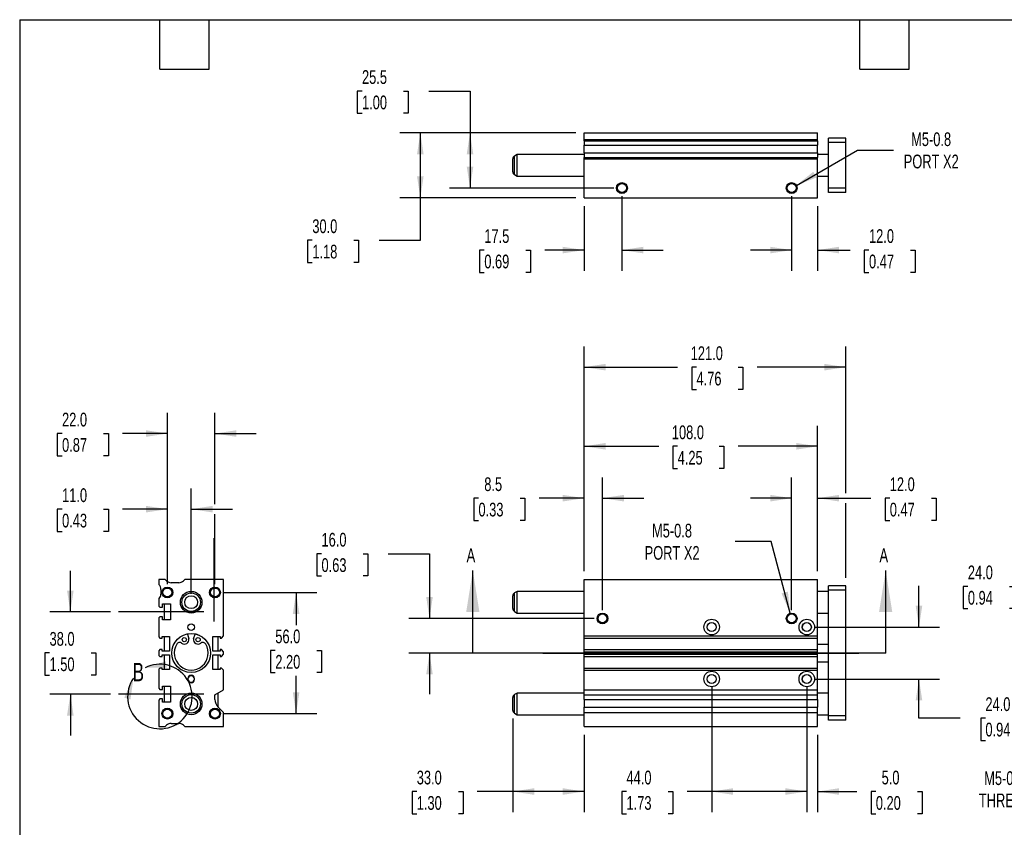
# Model space of a CAD drawing. Header units: millimetres. Extents: x 19 to 819, y 19 to 629.
# Tile 2 of 4: x 19 to 474, y 255 to 629. Entities that reach past the tile are written whole.
import ezdxf

# ---------------------------------------------------------------- set-up
doc = ezdxf.new("R2010")
doc.units = ezdxf.units.MM
doc.header["$LTSCALE"] = 3
doc.linetypes.add('SLD-Center', pattern=[19.05, 15.24, -1.27, 1.27, -1.27])
doc.linetypes.add('SLD-Solid', pattern=[0])
doc.layers.add('CENTER', color=40, linetype='SLD-Center')
doc.layers.add('DIMENSIONS', color=140, linetype='SLD-Solid', lineweight=25)
doc.layers.add('TEXT', color=140, linetype='SLD-Solid', lineweight=25)
doc.styles.add('SLDTEXTSTYLE0', font='TXT', dxfattribs={"width": 0.7})
doc.dimstyles.new('SLDDIMSTYLE0', dxfattribs={"dimtxt": 6.474023, "dimasz": 9.906, "dimexe": 0, "dimexo": 0.0625, "dimgap": 1.618506, "dimtad": 0, "dimtih": 1, "dimtoh": 1, "dimrnd": 1e-09, "dimzin": 4, "dimdsep": 46, "dimtxsty": 'SLDTEXTSTYLE0', "dimsah": 1, "dimcen": 0.09, "dimadec": 0, "dimazin": 1, "dimtfac": 1, "dimtofl": 0, "dimtmove": 0, "dimatfit": 3, "dimfxl": 0, "dimfrac": 2, "dimtolj": 1, "dimtzin": 12, "dimarcsym": 0})
doc.dimstyles.new('SLDDIMSTYLE1', dxfattribs={"dimtxt": 6.474023, "dimasz": 9.906, "dimexe": 0, "dimexo": 0.0625, "dimgap": 1.618506, "dimtad": 0, "dimtih": 1, "dimtoh": 1, "dimrnd": 1e-09, "dimzin": 4, "dimdsep": 46, "dimtxsty": 'SLDTEXTSTYLE0', "dimsah": 1, "dimcen": 0.09, "dimadec": 0, "dimazin": 1, "dimtfac": 1, "dimtmove": 0, "dimatfit": 0, "dimfxl": 0, "dimfrac": 2, "dimtolj": 1, "dimtzin": 12, "dimarcsym": 0})
doc.dimstyles.new('SLDDIMSTYLE2', dxfattribs={"dimtxt": 6.474023, "dimasz": 9.906, "dimexe": 0, "dimexo": 0.0625, "dimgap": 1.618506, "dimtad": 0, "dimtih": 1, "dimtoh": 1, "dimrnd": 1e-09, "dimzin": 12, "dimdsep": 46, "dimtxsty": 'SLDTEXTSTYLE0', "dimsah": 1, "dimcen": 0.09, "dimadec": 0, "dimazin": 3, "dimtfac": 1, "dimtmove": 0, "dimatfit": 0, "dimfxl": 0, "dimfrac": 2, "dimtolj": 1, "dimtzin": 12, "dimarcsym": 0})
doc.dimstyles.new('SLDDIMSTYLE3', dxfattribs={"dimtxt": 6.474023, "dimasz": 9.906, "dimexe": 0, "dimexo": 0.0625, "dimgap": 1.618506, "dimtad": 0, "dimtih": 1, "dimtoh": 1, "dimrnd": 1e-09, "dimzin": 12, "dimdsep": 46, "dimtxsty": 'SLDTEXTSTYLE0', "dimsah": 1, "dimcen": 0, "dimadec": 0, "dimazin": 3, "dimtfac": 1, "dimtofl": 0, "dimtmove": 0, "dimatfit": 3, "dimfxl": 0, "dimfrac": 2, "dimtolj": 1, "dimtzin": 12, "dimarcsym": 0})
doc.dimstyles.new('SLDDIMSTYLE5', dxfattribs={"dimtxt": 6.474023, "dimasz": 9.906, "dimexe": 0, "dimexo": 0.0625, "dimgap": 1.618506, "dimtad": 0, "dimtih": 1, "dimtoh": 1, "dimrnd": 1e-09, "dimzin": 12, "dimdsep": 46, "dimtxsty": 'SLDTEXTSTYLE0', "dimsah": 1, "dimcen": 0.09, "dimadec": 0, "dimazin": 3, "dimtfac": 1, "dimtofl": 0, "dimtmove": 0, "dimatfit": 3, "dimfxl": 0, "dimfrac": 2, "dimtolj": 1, "dimtzin": 12, "dimarcsym": 0})

# ---------------------------------------------------------------- blocks, each defined once
blk = doc.blocks.new('_D')
at = {"layer": 'DIMENSIONS'}
for p, q in [((247.11, 305.62), (247.11, 262.39)), ((280.11, 298.1), (280.11, 262.39)), ((202.7, 271.91), (200.53, 271.91)), ((200.53, 271.91), (200.53, 261.62)), ((221.94, 271.91), (224.12, 271.91)), ((224.12, 271.91), (224.12, 261.62)), ((247.11, 271.91), (230.71, 271.91)), ((280.11, 271.91), (247.11, 271.91)), ((200.53, 261.62), (202.7, 261.62)), ((224.12, 261.62), (221.94, 261.62))]:
    blk.add_line(p, q, dxfattribs=at)
for points in [[(247.11, 271.91), (257.02, 270.39), (257.02, 273.44)], [(280.11, 271.91), (270.2, 273.44), (270.2, 270.39)]]:
    blk.add_solid(points, dxfattribs=at)
at = {"layer": 'DIMENSIONS', "char_height": 6.35, "attachment_point": 1, "style": 'SLDTEXTSTYLE0'}
for s, insert in [('33.0', (202.7, 281.55)), ('1.30', (202.7, 269.81))]:
    blk.add_mtext(s, dxfattribs=dict(at, insert=insert))
blk = doc.blocks.new('_D_1')
at = {"layer": 'DIMENSIONS'}
for p, q in [((339.11, 320.1), (339.11, 262.39)), ((383.11, 320.1), (383.11, 262.39)), ((299.72, 271.91), (297.54, 271.91)), ((297.54, 271.91), (297.54, 261.62)), ((318.96, 271.91), (321.13, 271.91)), ((321.13, 271.91), (321.13, 261.62)), ((339.11, 271.91), (327.73, 271.91)), ((383.11, 271.91), (339.11, 271.91)), ((297.54, 261.62), (299.72, 261.62)), ((321.13, 261.62), (318.96, 261.62))]:
    blk.add_line(p, q, dxfattribs=at)
for points in [[(339.11, 271.91), (349.02, 270.39), (349.02, 273.44)], [(383.11, 271.91), (373.2, 273.44), (373.2, 270.39)]]:
    blk.add_solid(points, dxfattribs=at)
at = {"layer": 'DIMENSIONS', "char_height": 6.35, "attachment_point": 1, "style": 'SLDTEXTSTYLE0'}
for s, insert in [('44.0', (299.72, 281.55)), ('1.73', (299.72, 269.81))]:
    blk.add_mtext(s, dxfattribs=dict(at, insert=insert))
blk = doc.blocks.new('_D_2')
at = {"layer": 'DIMENSIONS'}
for p, q in [((383.11, 320.1), (383.11, 262.39)), ((388.11, 298.1), (388.11, 262.39)), ((383.11, 271.91), (364.06, 271.91)), ((388.11, 271.91), (406.26, 271.91)), ((415.03, 271.91), (412.85, 271.91)), ((412.85, 271.91), (412.85, 261.62)), ((434.27, 271.91), (436.44, 271.91)), ((436.44, 271.91), (436.44, 261.62)), ((412.85, 261.62), (415.03, 261.62)), ((436.44, 261.62), (434.27, 261.62))]:
    blk.add_line(p, q, dxfattribs=at)
for points in [[(383.11, 271.91), (373.2, 273.44), (373.2, 270.39)], [(388.11, 271.91), (398.02, 270.39), (398.02, 273.44)]]:
    blk.add_solid(points, dxfattribs=at)
at = {"layer": 'DIMENSIONS', "char_height": 6.35, "attachment_point": 1, "style": 'SLDTEXTSTYLE0'}
for s, insert in [('5.0', (417.72, 281.55)), ('0.20', (415.03, 269.81))]:
    blk.add_mtext(s, dxfattribs=dict(at, insert=insert))
blk = doc.blocks.new('_D_3')
at = {"layer": 'DIMENSIONS'}
for p, q in [((435, 347.91), (435, 366.96)), ((386.92, 347.91), (444.52, 347.91)), ((386.92, 323.91), (444.52, 323.91)), ((435, 305.83), (435, 323.91)), ((454.05, 305.83), (435, 305.83)), ((465.72, 305.83), (463.54, 305.83)), ((463.54, 305.83), (463.54, 295.54)), ((484.95, 305.83), (487.13, 305.83)), ((487.13, 305.83), (487.13, 295.54)), ((463.54, 295.54), (465.72, 295.54)), ((487.13, 295.54), (484.95, 295.54))]:
    blk.add_line(p, q, dxfattribs=at)
for points in [[(435, 347.91), (436.52, 357.82), (433.47, 357.82)], [(435, 323.91), (433.47, 314.01), (436.52, 314.01)]]:
    blk.add_solid(points, dxfattribs=at)
at = {"layer": 'DIMENSIONS', "char_height": 6.35, "attachment_point": 1, "style": 'SLDTEXTSTYLE0'}
for s, insert in [('24.0', (465.72, 315.47)), ('0.94', (465.72, 303.73))]:
    blk.add_mtext(s, dxfattribs=dict(at, insert=insert))
blk = doc.blocks.new('_D_4')
at = {"layer": 'DIMENSIONS'}
for p, q in [((280.11, 373.72), (280.11, 417.02)), ((288.61, 355.72), (288.61, 417.02)), ((231.24, 407.5), (229.07, 407.5)), ((229.07, 407.5), (229.07, 397.21)), ((250.48, 407.5), (252.65, 407.5)), ((252.65, 407.5), (252.65, 397.21)), ((280.11, 407.5), (259.25, 407.5)), ((288.61, 407.5), (307.66, 407.5)), ((229.07, 397.21), (231.24, 397.21)), ((252.65, 397.21), (250.48, 397.21))]:
    blk.add_line(p, q, dxfattribs=at)
for points in [[(280.11, 407.5), (270.2, 409.02), (270.2, 405.97)], [(288.61, 407.5), (298.52, 405.97), (298.52, 409.02)]]:
    blk.add_solid(points, dxfattribs=at)
at = {"layer": 'DIMENSIONS', "char_height": 6.35, "attachment_point": 1, "style": 'SLDTEXTSTYLE0'}
for s, insert in [('8.5', (233.93, 417.13)), ('0.33', (231.24, 405.39))]:
    blk.add_mtext(s, dxfattribs=dict(at, insert=insert))
blk = doc.blocks.new('_D_5')
at = {"layer": 'DIMENSIONS'}
for p, q in [((376.11, 355.72), (376.11, 417.02)), ((388.11, 373.72), (388.11, 417.02)), ((376.11, 407.5), (357.06, 407.5)), ((388.11, 407.5), (412.72, 407.5)), ((421.49, 407.5), (419.32, 407.5)), ((419.32, 407.5), (419.32, 397.21)), ((440.73, 407.5), (442.9, 407.5)), ((442.9, 407.5), (442.9, 397.21)), ((419.32, 397.21), (421.49, 397.21)), ((442.9, 397.21), (440.73, 397.21))]:
    blk.add_line(p, q, dxfattribs=at)
for points in [[(376.11, 407.5), (366.2, 409.02), (366.2, 405.97)], [(388.11, 407.5), (398.02, 405.97), (398.02, 409.02)]]:
    blk.add_solid(points, dxfattribs=at)
at = {"layer": 'DIMENSIONS', "char_height": 6.35, "attachment_point": 1, "style": 'SLDTEXTSTYLE0'}
for s, insert in [('12.0', (421.49, 417.13)), ('0.47', (421.49, 405.39))]:
    blk.add_mtext(s, dxfattribs=dict(at, insert=insert))
blk = doc.blocks.new('_D_6')
at = {"layer": 'DIMENSIONS'}
for p, q in [((280.11, 373.72), (280.11, 441)), ((388.11, 373.72), (388.11, 441)), ((280.11, 431.47), (314.61, 431.47)), ((323.38, 431.47), (321.21, 431.47)), ((321.21, 431.47), (321.21, 421.19)), ((342.62, 431.47), (344.79, 431.47)), ((344.79, 431.47), (344.79, 421.19)), ((388.11, 431.47), (351.39, 431.47)), ((321.21, 421.19), (323.38, 421.19)), ((344.79, 421.19), (342.62, 421.19))]:
    blk.add_line(p, q, dxfattribs=at)
for points in [[(280.11, 431.47), (290.02, 429.95), (290.02, 433)], [(388.11, 431.47), (378.2, 433), (378.2, 429.95)]]:
    blk.add_solid(points, dxfattribs=at)
at = {"layer": 'DIMENSIONS', "char_height": 6.35, "attachment_point": 1, "style": 'SLDTEXTSTYLE0'}
for s, insert in [('108.0', (320.69, 441.11)), ('4.25', (323.38, 429.37))]:
    blk.add_mtext(s, dxfattribs=dict(at, insert=insert))
blk = doc.blocks.new('_D_7')
at = {"layer": 'DIMENSIONS'}
for p, q in [((280.11, 373.72), (280.11, 477.58)), ((401.11, 409.78), (401.11, 477.58)), ((280.11, 468.05), (323.33, 468.05)), ((332.1, 468.05), (329.93, 468.05)), ((329.93, 468.05), (329.93, 457.76)), ((351.34, 468.05), (353.51, 468.05)), ((353.51, 468.05), (353.51, 457.76)), ((401.11, 468.05), (360.11, 468.05)), ((329.93, 457.76), (332.1, 457.76)), ((353.51, 457.76), (351.34, 457.76)), ((401.11, 370.72), (401.11, 405.21))]:
    blk.add_line(p, q, dxfattribs=at)
for points in [[(280.11, 468.05), (290.02, 466.53), (290.02, 469.58)], [(401.11, 468.05), (391.2, 469.58), (391.2, 466.53)]]:
    blk.add_solid(points, dxfattribs=at)
at = {"layer": 'DIMENSIONS', "char_height": 6.35, "attachment_point": 1, "style": 'SLDTEXTSTYLE0'}
for s, insert in [('121.0', (329.41, 477.69)), ('4.76', (332.1, 465.95))]:
    blk.add_mtext(s, dxfattribs=dict(at, insert=insert))
blk = doc.blocks.new('_D_8')
at = {"layer": 'DIMENSIONS'}
for p, q in [((366.58, 387.5), (349.91, 387.5)), ((375.46, 354.33), (366.58, 387.5))]:
    blk.add_line(p, q, dxfattribs=at)
blk.add_solid([(375.46, 354.33), (374.37, 364.29), (371.43, 363.5)], dxfattribs=at)
at = {"layer": 'DIMENSIONS', "char_height": 6.35, "attachment_point": 1, "style": 'SLDTEXTSTYLE0'}
for s, insert in [('M5-0.8', (311.51, 395.68)), ('PORT X2', (308.1, 385.39))]:
    blk.add_mtext(s, dxfattribs=dict(at, insert=insert))
blk = doc.blocks.new('_D_9')
at = {"layer": 'DIMENSIONS'}
for p, q in [((158.64, 381.84), (156.46, 381.84)), ((156.46, 381.84), (156.46, 371.55)), ((177.88, 381.84), (180.05, 381.84)), ((180.05, 381.84), (180.05, 371.55)), ((189.55, 381.84), (208.6, 381.84)), ((208.6, 381.84), (208.6, 351.91)), ((156.46, 371.55), (158.64, 371.55)), ((180.05, 371.55), (177.88, 371.55)), ((284.8, 351.91), (199.07, 351.91)), ((257.25, 335.91), (199.07, 335.91)), ((208.6, 335.91), (208.6, 316.86))]:
    blk.add_line(p, q, dxfattribs=at)
for points in [[(208.6, 351.91), (210.12, 361.82), (207.07, 361.82)], [(208.6, 335.91), (207.07, 326.01), (210.12, 326.01)]]:
    blk.add_solid(points, dxfattribs=at)
at = {"layer": 'DIMENSIONS', "char_height": 6.35, "attachment_point": 1, "style": 'SLDTEXTSTYLE0'}
for s, insert in [('16.0', (158.64, 391.47)), ('0.63', (158.64, 379.74))]:
    blk.add_mtext(s, dxfattribs=dict(at, insert=insert))
blk = doc.blocks.new('_D_10')
at = {"layer": 'DIMENSIONS'}
for p, q in [((457.6, 366.74), (455.43, 366.74)), ((455.43, 366.74), (455.43, 356.45)), ((476.84, 366.74), (479.01, 366.74)), ((479.01, 366.74), (479.01, 356.45)), ((488.51, 366.74), (507.56, 366.74)), ((507.56, 366.74), (507.56, 347.91)), ((455.43, 356.45), (457.6, 356.45)), ((479.01, 356.45), (476.84, 356.45)), ((533.06, 347.91), (498.03, 347.91)), ((533.06, 323.91), (498.03, 323.91)), ((507.56, 323.91), (507.56, 304.86))]:
    blk.add_line(p, q, dxfattribs=at)
for points in [[(507.56, 347.91), (509.08, 357.82), (506.03, 357.82)], [(507.56, 323.91), (506.03, 314.01), (509.08, 314.01)]]:
    blk.add_solid(points, dxfattribs=at)
at = {"layer": 'DIMENSIONS', "char_height": 6.35, "attachment_point": 1, "style": 'SLDTEXTSTYLE0'}
for s, insert in [('24.0', (457.6, 376.37)), ('0.94', (457.6, 364.63))]:
    blk.add_mtext(s, dxfattribs=dict(at, insert=insert))
blk = doc.blocks.new('_D_14')
at = {"layer": 'DIMENSIONS'}
for p, q in [((528.33, 306.92), (519.27, 273.08)), ((519.27, 273.08), (502.6, 273.08))]:
    blk.add_line(p, q, dxfattribs=at)
blk.add_solid([(528.33, 306.92), (524.3, 297.74), (527.24, 296.95)], dxfattribs=at)
at = {"layer": 'DIMENSIONS', "char_height": 6.35, "attachment_point": 1, "style": 'SLDTEXTSTYLE0'}
for s, insert in [('M5-0.8', (465.16, 281.27)), ('THREAD', (462.7, 270.98))]:
    blk.add_mtext(s, dxfattribs=dict(at, insert=insert))
blk = doc.blocks.new('_D_18')
at = {"layer": 'DIMENSIONS'}
for p, q in [((378.28, 552.09), (406.52, 568.39)), ((406.52, 568.39), (423.19, 568.39))]:
    blk.add_line(p, q, dxfattribs=at)
blk.add_solid([(378.28, 552.09), (387.62, 555.72), (386.09, 558.36)], dxfattribs=at)
at = {"layer": 'DIMENSIONS', "char_height": 6.35, "attachment_point": 1, "style": 'SLDTEXTSTYLE0'}
for s, insert in [('M5-0.8', (431.36, 576.58)), ('PORT X2', (427.95, 566.29))]:
    blk.add_mtext(s, dxfattribs=dict(at, insert=insert))
blk = doc.blocks.new('_D_19')
at = {"layer": 'DIMENSIONS'}
for p, q in [((297.61, 547.03), (297.61, 512.65)), ((280.11, 542.53), (280.11, 512.65)), ((233.95, 522.17), (231.77, 522.17)), ((231.77, 522.17), (231.77, 511.88)), ((253.18, 522.17), (255.36, 522.17)), ((255.36, 522.17), (255.36, 511.88)), ((280.11, 522.17), (261.96, 522.17)), ((297.61, 522.17), (316.66, 522.17)), ((231.77, 511.88), (233.95, 511.88)), ((255.36, 511.88), (253.18, 511.88))]:
    blk.add_line(p, q, dxfattribs=at)
for points in [[(280.11, 522.17), (270.2, 523.7), (270.2, 520.65)], [(297.61, 522.17), (307.52, 520.65), (307.52, 523.7)]]:
    blk.add_solid(points, dxfattribs=at)
at = {"layer": 'DIMENSIONS', "char_height": 6.35, "attachment_point": 1, "style": 'SLDTEXTSTYLE0'}
for s, insert in [('17.5', (233.95, 531.81)), ('0.69', (233.95, 520.07))]:
    blk.add_mtext(s, dxfattribs=dict(at, insert=insert))
blk = doc.blocks.new('_D_20')
at = {"layer": 'DIMENSIONS'}
for p, q in [((376.11, 547.03), (376.11, 512.65)), ((388.11, 542.53), (388.11, 512.65)), ((376.11, 522.17), (357.06, 522.17)), ((388.11, 522.17), (403.11, 522.17)), ((411.88, 522.17), (409.71, 522.17)), ((409.71, 522.17), (409.71, 511.88)), ((431.12, 522.17), (433.3, 522.17)), ((433.3, 522.17), (433.3, 511.88)), ((409.71, 511.88), (411.88, 511.88)), ((433.3, 511.88), (431.12, 511.88))]:
    blk.add_line(p, q, dxfattribs=at)
for points in [[(376.11, 522.17), (366.2, 523.7), (366.2, 520.65)], [(388.11, 522.17), (398.02, 520.65), (398.02, 523.7)]]:
    blk.add_solid(points, dxfattribs=at)
at = {"layer": 'DIMENSIONS', "char_height": 6.35, "attachment_point": 1, "style": 'SLDTEXTSTYLE0'}
for s, insert in [('12.0', (411.88, 531.81)), ('0.47', (411.88, 520.07))]:
    blk.add_mtext(s, dxfattribs=dict(at, insert=insert))
blk = doc.blocks.new('_D_21')
at = {"layer": 'DIMENSIONS'}
for p, q in [((177.38, 595.69), (175.21, 595.69)), ((175.21, 595.69), (175.21, 585.4)), ((196.62, 595.69), (198.79, 595.69)), ((198.79, 595.69), (198.79, 585.4)), ((208.29, 595.69), (227.34, 595.69)), ((227.34, 595.69), (227.34, 576.34)), ((175.21, 585.4), (177.38, 585.4)), ((198.79, 585.4), (196.62, 585.4)), ((276.3, 576.34), (217.81, 576.34)), ((227.34, 576.34), (227.34, 550.84)), ((293.8, 550.84), (217.81, 550.84))]:
    blk.add_line(p, q, dxfattribs=at)
for points in [[(227.34, 576.34), (225.82, 566.43), (228.86, 566.43)], [(227.34, 550.84), (228.86, 560.74), (225.82, 560.74)]]:
    blk.add_solid(points, dxfattribs=at)
at = {"layer": 'DIMENSIONS', "char_height": 6.35, "attachment_point": 1, "style": 'SLDTEXTSTYLE0'}
for s, insert in [('25.5', (177.38, 605.32)), ('1.00', (177.38, 593.58))]:
    blk.add_mtext(s, dxfattribs=dict(at, insert=insert))
blk = doc.blocks.new('_D_22')
at = {"layer": 'DIMENSIONS'}
for p, q in [((276.3, 576.34), (194.83, 576.34)), ((204.36, 546.34), (204.36, 576.34)), ((276.3, 546.34), (194.83, 546.34)), ((204.36, 526.74), (204.36, 546.34)), ((154.4, 526.74), (152.23, 526.74)), ((152.23, 526.74), (152.23, 516.45)), ((173.64, 526.74), (175.81, 526.74)), ((175.81, 526.74), (175.81, 516.45)), ((185.31, 526.74), (204.36, 526.74)), ((152.23, 516.45), (154.4, 516.45)), ((175.81, 516.45), (173.64, 516.45))]:
    blk.add_line(p, q, dxfattribs=at)
for points in [[(204.36, 576.34), (202.83, 566.43), (205.88, 566.43)], [(204.36, 546.34), (205.88, 556.24), (202.83, 556.24)]]:
    blk.add_solid(points, dxfattribs=at)
at = {"layer": 'DIMENSIONS', "char_height": 6.35, "attachment_point": 1, "style": 'SLDTEXTSTYLE0'}
for s, insert in [('30.0', (154.4, 536.37)), ('1.18', (154.4, 524.63))]:
    blk.add_mtext(s, dxfattribs=dict(at, insert=insert))
blk = doc.blocks.new('_D_27')
at = {"layer": 'DIMENSIONS'}
for p, q in [((113.18, 363.91), (156.42, 363.91)), ((146.9, 363.91), (146.9, 348.88)), ((137.28, 337.15), (135.11, 337.15)), ((135.11, 337.15), (135.11, 326.86)), ((156.52, 337.15), (158.69, 337.15)), ((158.69, 337.15), (158.69, 326.86)), ((135.11, 326.86), (137.28, 326.86)), ((146.9, 307.91), (146.9, 325.41)), ((158.69, 326.86), (156.52, 326.86)), ((113.18, 307.91), (156.42, 307.91))]:
    blk.add_line(p, q, dxfattribs=at)
for points in [[(146.9, 363.91), (145.38, 354.01), (148.42, 354.01)], [(146.9, 307.91), (148.42, 317.82), (145.38, 317.82)]]:
    blk.add_solid(points, dxfattribs=at)
at = {"layer": 'DIMENSIONS', "char_height": 6.35, "attachment_point": 1, "style": 'SLDTEXTSTYLE0'}
for s, insert in [('56.0', (137.28, 346.78)), ('2.20', (137.28, 335.04))]:
    blk.add_mtext(s, dxfattribs=dict(at, insert=insert))
blk = doc.blocks.new('_D_28')
at = {"layer": 'DIMENSIONS'}
for p, q in [((87.37, 367.72), (87.37, 446.9)), ((109.37, 404.71), (109.37, 446.9)), ((38.64, 437.37), (36.46, 437.37)), ((36.46, 437.37), (36.46, 427.08)), ((57.87, 437.37), (60.05, 437.37)), ((60.05, 437.37), (60.05, 427.08)), ((87.37, 437.37), (66.65, 437.37)), ((109.37, 437.37), (128.42, 437.37)), ((36.46, 427.08), (38.64, 427.08)), ((60.05, 427.08), (57.87, 427.08)), ((109.37, 367.72), (109.37, 400.13))]:
    blk.add_line(p, q, dxfattribs=at)
for points in [[(87.37, 437.37), (77.46, 438.9), (77.46, 435.85)], [(109.37, 437.37), (119.28, 435.85), (119.28, 438.9)]]:
    blk.add_solid(points, dxfattribs=at)
at = {"layer": 'DIMENSIONS', "char_height": 6.35, "attachment_point": 1, "style": 'SLDTEXTSTYLE0'}
for s, insert in [('22.0', (38.64, 447.01)), ('0.87', (38.64, 435.27))]:
    blk.add_mtext(s, dxfattribs=dict(at, insert=insert))
blk = doc.blocks.new('_D_29')
at = {"layer": 'DIMENSIONS'}
for p, q in [((87.37, 367.72), (87.37, 411.95)), ((98.37, 363.22), (98.37, 411.95)), ((38.64, 402.42), (36.46, 402.42)), ((36.46, 402.42), (36.46, 392.13)), ((57.87, 402.42), (60.05, 402.42)), ((60.05, 402.42), (60.05, 392.13)), ((87.37, 402.42), (66.65, 402.42)), ((98.37, 402.42), (117.42, 402.42)), ((36.46, 392.13), (38.64, 392.13)), ((60.05, 392.13), (57.87, 392.13))]:
    blk.add_line(p, q, dxfattribs=at)
for points in [[(87.37, 402.42), (77.46, 403.94), (77.46, 400.9)], [(98.37, 402.42), (108.28, 400.9), (108.28, 403.94)]]:
    blk.add_solid(points, dxfattribs=at)
at = {"layer": 'DIMENSIONS', "char_height": 6.35, "attachment_point": 1, "style": 'SLDTEXTSTYLE0'}
for s, insert in [('11.0', (38.64, 412.06)), ('0.43', (38.64, 400.32))]:
    blk.add_mtext(s, dxfattribs=dict(at, insert=insert))
blk = doc.blocks.new('_D_30')
at = {"layer": 'DIMENSIONS'}
for p, q in [((42.48, 354.91), (42.48, 373.96)), ((61.01, 354.91), (32.95, 354.91)), ((32.86, 336.01), (30.68, 336.01)), ((30.68, 336.01), (30.68, 325.72)), ((52.1, 336.01), (54.27, 336.01)), ((54.27, 336.01), (54.27, 325.72)), ((30.68, 325.72), (32.86, 325.72)), ((54.27, 325.72), (52.1, 325.72)), ((61.01, 316.91), (32.95, 316.91)), ((42.48, 316.91), (42.48, 297.86))]:
    blk.add_line(p, q, dxfattribs=at)
for points in [[(42.48, 354.91), (44, 364.82), (40.95, 364.82)], [(42.48, 316.91), (40.95, 307.01), (44, 307.01)]]:
    blk.add_solid(points, dxfattribs=at)
at = {"layer": 'DIMENSIONS', "char_height": 6.35, "attachment_point": 1, "style": 'SLDTEXTSTYLE0'}
for s, insert in [('38.0', (32.86, 345.64)), ('1.50', (32.86, 333.91))]:
    blk.add_mtext(s, dxfattribs=dict(at, insert=insert))

msp = doc.modelspace()

# ---------------------------------------------------------------- linework, layer by layer
for p, q in [((280.111, 573.335), (280.111, 576.335)), ((280.111, 576.335), (388.111, 576.335)), ((388.111, 573.335), (388.111, 576.335)), ((401.111, 573.835), (393.111, 573.835)), ((393.111, 571.835), (393.111, 573.835)), ((401.111, 571.835), (401.111, 573.835)), ((280.111, 573.335), (388.111, 573.335)), ((280.111, 572.714), (280.111, 573.335)), ((280.111, 572.714), (388.111, 572.714)), ((280.111, 572.714), (280.111, 570.593)), ((280.111, 570.593), (388.111, 570.593)), ((280.111, 567.078), (280.111, 570.593)), ((388.111, 572.714), (388.111, 573.335)), ((388.111, 572.714), (388.111, 570.593)), ((388.111, 567.078), (388.111, 570.593)), ((401.111, 571.835), (393.111, 571.835)), ((393.111, 550.835), (393.111, 571.835)), ((401.111, 550.835), (401.111, 571.835)), ((249.111, 566.335), (247.861, 565.614)), ((247.861, 557.057), (247.861, 565.614)), ((280.111, 566.335), (249.111, 566.335)), ((249.111, 556.335), (249.111, 566.335)), ((280.111, 567.078), (388.111, 567.078)), ((280.111, 567.078), (280.111, 564.957)), ((280.111, 564.957), (388.111, 564.957)), ((280.111, 564.335), (280.111, 564.957)), ((388.111, 567.078), (388.111, 564.957)), ((393.111, 566.335), (388.111, 566.335)), ((388.111, 564.335), (388.111, 564.957)), ((247.111, 558.356), (247.111, 564.315)), ((280.111, 564.335), (388.111, 564.335)), ((280.111, 546.335), (280.111, 564.335)), ((388.111, 546.335), (388.111, 564.335)), ((247.861, 557.057), (249.111, 556.335)), ((249.111, 556.335), (280.111, 556.335)), ((388.111, 556.335), (393.111, 556.335)), ((401.111, 550.835), (393.111, 550.835)), ((393.111, 548.835), (393.111, 550.835)), ((401.111, 548.835), (393.111, 548.835)), ((401.111, 548.835), (401.111, 550.835)), ((280.111, 546.335), (388.111, 546.335)), ((86.37, 369.913), (83.37, 369.913)), ((83.37, 369.913), (83.37, 367.549)), ((86.992, 369.292), (86.37, 369.913)), ((95.37, 369.913), (94.749, 369.292)), ((113.37, 369.913), (95.37, 369.913)), ((113.37, 343.843), (113.37, 369.913)), ((280.111, 369.913), (388.111, 369.913)), ((280.111, 343.843), (280.111, 369.913)), ((388.111, 343.843), (388.111, 369.913)), ((84.37, 365.313), (84.37, 363.153)), ((92.628, 368.413), (89.113, 368.413)), ((249.111, 364.413), (247.861, 363.691)), ((280.111, 364.413), (249.111, 364.413)), ((249.111, 359.413), (249.111, 364.413)), ((393.111, 364.413), (388.111, 364.413)), ((401.111, 366.913), (393.111, 366.913)), ((393.111, 364.913), (393.111, 366.913)), ((401.111, 364.913), (393.111, 364.913)), ((393.111, 306.913), (393.111, 364.913)), ((401.111, 364.913), (401.111, 366.913)), ((401.111, 306.913), (401.111, 364.913)), ((83.565, 361.108), (83.37, 360.913)), ((83.37, 360.913), (83.37, 357.613)), ((247.111, 359.413), (247.111, 362.392)), ((247.861, 359.413), (247.861, 363.691)), ((83.37, 357.613), (83.87, 357.113)), ((83.87, 357.113), (85.17, 357.113)), ((85.17, 358.613), (88.87, 358.613)), ((85.17, 357.113), (85.17, 358.613)), ((85.87, 358.613), (85.87, 351.213)), ((88.87, 358.613), (88.87, 351.213)), ((247.111, 356.434), (247.111, 359.413)), ((247.861, 355.135), (247.861, 359.413)), ((249.111, 354.413), (249.111, 359.413)), ((83.87, 352.713), (83.37, 352.213)), ((83.37, 352.213), (83.37, 343.343)), ((85.17, 352.713), (83.87, 352.713)), ((85.17, 351.213), (85.17, 352.713)), ((88.87, 351.213), (85.17, 351.213)), ((247.861, 355.135), (249.111, 354.413)), ((249.111, 354.413), (280.111, 354.413)), ((388.111, 354.413), (393.111, 354.413)), ((83.37, 343.343), (83.87, 342.843)), ((83.87, 342.843), (85.02, 342.843)), ((85.02, 343.563), (88.37, 343.563)), ((85.02, 342.843), (85.02, 343.563)), ((85.87, 343.563), (85.87, 336.763)), ((88.37, 343.563), (88.37, 336.763)), ((96.601, 344.697), (97.235, 342.486)), ((99.506, 342.486), (100.14, 344.697)), ((108.37, 343.563), (111.72, 343.563)), ((108.37, 336.763), (108.37, 343.563)), ((110.87, 336.763), (110.87, 343.563)), ((111.72, 343.563), (111.72, 342.843)), ((111.72, 342.843), (112.37, 342.843)), ((112.37, 342.843), (113.37, 343.843)), ((280.111, 343.843), (388.111, 343.843)), ((280.111, 342.843), (280.111, 343.843)), ((280.111, 342.843), (388.111, 342.843)), ((280.111, 337.493), (280.111, 342.843)), ((388.111, 342.843), (388.111, 343.843)), ((388.111, 337.493), (388.111, 342.843)), ((83.87, 337.493), (83.37, 336.993)), ((85.02, 337.493), (83.87, 337.493)), ((85.02, 336.763), (85.02, 337.493)), ((111.72, 337.493), (111.72, 336.763)), ((112.37, 337.493), (111.72, 337.493)), ((113.37, 336.493), (112.37, 337.493)), ((280.111, 336.493), (280.111, 337.493)), ((280.111, 337.493), (388.111, 337.493)), ((393.111, 339.913), (388.111, 339.913)), ((388.111, 336.493), (388.111, 337.493)), ((83.37, 336.993), (83.37, 334.833)), ((83.37, 334.833), (83.87, 334.333)), ((83.87, 334.333), (85.02, 334.333)), ((88.37, 336.763), (85.02, 336.763)), ((85.02, 335.063), (88.37, 335.063)), ((85.02, 334.333), (85.02, 335.063)), ((85.87, 335.063), (85.87, 328.263)), ((88.37, 335.063), (88.37, 328.263)), ((111.72, 336.763), (108.37, 336.763)), ((108.37, 335.063), (111.72, 335.063)), ((108.37, 328.263), (108.37, 335.063)), ((110.87, 328.263), (110.87, 335.063)), ((111.72, 335.063), (111.72, 334.333)), ((111.72, 334.333), (112.37, 334.333)), ((112.37, 334.333), (113.37, 335.333)), ((113.37, 335.333), (113.37, 336.493)), ((280.111, 336.493), (388.111, 336.493)), ((280.111, 335.333), (280.111, 336.493)), ((280.111, 335.333), (388.111, 335.333)), ((280.111, 334.333), (280.111, 335.333)), ((280.111, 334.333), (388.111, 334.333)), ((280.111, 328.983), (280.111, 334.333)), ((388.111, 335.333), (388.111, 336.493)), ((388.111, 334.333), (388.111, 335.333)), ((388.111, 328.983), (388.111, 334.333)), ((83.87, 328.983), (83.37, 328.483)), ((83.37, 328.483), (83.37, 319.613)), ((85.02, 328.983), (83.87, 328.983)), ((85.02, 328.263), (85.02, 328.983)), ((88.37, 328.263), (85.02, 328.263)), ((111.72, 328.263), (108.37, 328.263)), ((111.72, 328.983), (111.72, 328.263)), ((112.37, 328.983), (111.72, 328.983)), ((113.37, 327.983), (112.37, 328.983)), ((113.37, 318.913), (113.37, 327.983)), ((280.111, 328.983), (388.111, 328.983)), ((280.111, 327.983), (280.111, 328.983)), ((280.111, 327.983), (388.111, 327.983)), ((280.111, 318.913), (280.111, 327.983)), ((388.111, 331.913), (393.111, 331.913)), ((388.111, 327.983), (388.111, 328.983)), ((388.111, 318.913), (388.111, 327.983)), ((96.87, 324.163), (96.87, 323.663)), ((99.87, 323.663), (99.87, 324.163)), ((83.37, 319.613), (83.87, 319.113)), ((83.87, 319.113), (85.17, 319.113)), ((85.17, 320.613), (88.87, 320.613)), ((85.17, 319.113), (85.17, 320.613)), ((85.87, 320.613), (85.87, 313.213)), ((88.87, 320.613), (88.87, 313.213)), ((109.37, 316.604), (113.37, 318.913)), ((280.111, 318.913), (388.111, 318.913)), ((280.111, 316.604), (280.111, 318.913)), ((388.111, 316.604), (388.111, 318.913)), ((83.87, 314.713), (83.37, 314.213)), ((85.17, 314.713), (83.87, 314.713)), ((85.17, 313.213), (85.17, 314.713)), ((109.37, 314.484), (109.37, 316.604)), ((110.87, 310.913), (110.87, 317.47)), ((247.111, 312.413), (247.111, 315.392)), ((249.111, 317.413), (247.861, 316.691)), ((247.861, 312.413), (247.861, 316.691)), ((280.111, 317.413), (249.111, 317.413)), ((249.111, 312.413), (249.111, 317.413)), ((280.111, 316.604), (388.111, 316.604)), ((280.111, 314.484), (280.111, 316.604)), ((280.111, 314.484), (388.111, 314.484)), ((280.111, 314.484), (280.111, 310.949)), ((393.111, 317.413), (388.111, 317.413)), ((388.111, 314.484), (388.111, 316.604)), ((388.111, 314.484), (388.111, 310.949)), ((83.37, 314.213), (83.37, 301.913)), ((88.87, 313.213), (85.17, 313.213)), ((113.37, 308.413), (110.835, 310.949)), ((247.111, 309.434), (247.111, 312.413)), ((247.861, 308.135), (247.861, 312.413)), ((249.111, 307.413), (249.111, 312.413)), ((280.111, 310.949), (388.111, 310.949)), ((280.111, 308.413), (280.111, 310.949)), ((388.111, 308.413), (388.111, 310.949)), ((113.37, 301.913), (113.37, 308.413)), ((247.861, 308.135), (249.111, 307.413)), ((249.111, 307.413), (280.111, 307.413)), ((280.111, 308.413), (388.111, 308.413)), ((280.111, 301.913), (280.111, 308.413)), ((388.111, 301.913), (388.111, 308.413)), ((388.111, 307.413), (393.111, 307.413)), ((401.111, 306.913), (393.111, 306.913)), ((393.111, 304.913), (393.111, 306.913)), ((401.111, 304.913), (401.111, 306.913)), ((83.37, 301.913), (86.37, 301.913)), ((86.37, 301.913), (86.992, 302.534)), ((89.113, 303.413), (92.628, 303.413)), ((94.749, 302.534), (95.37, 301.913)), ((95.37, 301.913), (113.37, 301.913)), ((280.111, 301.913), (388.111, 301.913)), ((401.111, 304.913), (393.111, 304.913))]:
    msp.add_line(p, q)
for centre, radius in [((297.611, 550.835), 2.5), ((297.611, 550.835), 2.067), ((376.111, 550.835), 2.5), ((376.111, 550.835), 2.067), ((87.37, 363.913), 2.5), ((87.37, 363.913), 2.067), ((98.37, 359.413), 5), ((109.37, 363.913), 2.5), ((109.37, 363.913), 2.067), ((98.37, 359.413), 4.278), ((98.37, 359.413), 2.979), ((288.611, 351.913), 2.5), ((288.611, 351.913), 2.067), ((339.111, 347.913), 3.6), ((376.111, 351.913), 2.5), ((376.111, 351.913), 2.067), ((383.111, 347.913), 3.6), ((98.37, 347.913), 1.5), ((339.111, 347.913), 2.1), ((339.111, 347.913), 2.067), ((383.111, 347.913), 2.1), ((383.111, 347.913), 2.067), ((98.37, 335.913), 9), ((95.2, 342.103), 1), ((101.54, 342.103), 1), ((339.111, 323.913), 3.6), ((339.111, 323.913), 2.1), ((339.111, 323.913), 2.067), ((383.111, 323.913), 3.6), ((383.111, 323.913), 2.1), ((383.111, 323.913), 2.067), ((98.37, 312.413), 5), ((98.37, 312.413), 4.278), ((98.37, 312.413), 2.979), ((87.37, 307.913), 2.5), ((87.37, 307.913), 2.067), ((109.37, 307.913), 2.5), ((109.37, 307.913), 2.067)]:
    msp.add_circle(centre, radius)
for centre, radius, start, end in [((248.611, 564.315), 1.5, 120, 180), ((248.611, 558.356), 1.5, 180, 240), ((89.113, 371.413), 3, 225, 270), ((92.628, 371.413), 3, 270, 315), ((81.37, 365.313), 3, 0, 48.18969), ((81.37, 363.153), 3, 317.02162, 0), ((248.611, 362.392), 1.5, 120, 180), ((248.611, 356.434), 1.5, 180, 240), ((95.2, 342.103), 2.07, 233.26782, 10.65649), ((101.54, 342.103), 2.07, 169.34351, 306.73218), ((98.37, 335.363), 9.5, 66.08033, 79.26414), ((98.37, 335.913), 7.85, 148.62126, 31.37874), ((93.017, 339.178), 1.58, 53.26782, 148.62126), ((103.723, 339.178), 1.58, 31.37874, 126.73218), ((98.37, 324.163), 1.5, 0, 180), ((98.37, 323.913), 1.5, 0, 180), ((98.37, 323.913), 1.5, 180, 0), ((98.37, 323.663), 1.5, 180, 0), ((114.37, 314.484), 5, 180, 225), ((248.611, 315.392), 1.5, 120, 180), ((248.611, 309.434), 1.5, 180, 240), ((89.113, 300.413), 3, 90, 135), ((92.628, 300.413), 3, 45, 90)]:
    msp.add_arc(centre, radius, start, end)
at = {"layer": 'CENTER'}
for p, q in [((108.87, 388.963), (108.87, 350.43)), ((104.22, 354.913), (64.82, 354.913)), ((261.061, 335.913), (407.161, 335.913)), ((104.22, 316.913), (64.82, 316.913))]:
    msp.add_line(p, q, dxfattribs=at)
at = {"layer": 'TEXT'}
for p, q in [((19.05, 628.65), (819.15, 628.65)), ((19.05, 628.65), (19.05, 19.05)), ((83.82, 605.79), (83.82, 628.65)), ((106.68, 605.79), (106.68, 628.65)), ((407.67, 605.79), (407.67, 628.65)), ((430.53, 605.79), (430.53, 628.65)), ((83.82, 605.79), (106.68, 605.79)), ((407.67, 605.79), (430.53, 605.79)), ((419.591, 335.913), (228.631, 335.913))]:
    msp.add_line(p, q, dxfattribs=at)
at = {"layer": 'TEXT', "linetype": 'SLD-Solid'}
for p, q in [((228.631, 335.913), (228.631, 374.013)), ((419.591, 335.913), (419.591, 374.013))]:
    msp.add_line(p, q, dxfattribs=at)
at = {"layer": 'TEXT'}
msp.add_arc((83.894, 315.826), 14.916, 144.99071, 117.27836, dxfattribs=at)
for points in [[(228.631, 374.013), (225.583, 354.963), (231.679, 354.963)], [(419.591, 374.013), (416.543, 354.963), (422.639, 354.963)], [(77.058, 329.083), (87.081, 329.112), (86.608, 332.123)], [(71.677, 324.383), (67.38, 315.329), (70.3, 314.456)]]:
    msp.add_solid(points, dxfattribs=at)

# ---------------------------------------------------------------- texts
at = {"layer": 'TEXT', "attachment_point": 1, "style": 'SLDTEXTSTYLE0'}
for s, insert, char_height in [('A', (225.738, 384.296), 6.474), ('A', (416.698, 384.296), 6.474), ('B', (71.264, 331.351), 8.467)]:
    msp.add_mtext(s, dxfattribs=dict(at, insert=insert, char_height=char_height))

# ---------------------------------------------------------------- dimensions: what is measured, and where the dimension line sits
at = {"layer": 'DIMENSIONS'}
for base, p1, p2, angle, dimstyle, picture, middle in [((227.339, 550.835), (280.111, 576.335), (297.611, 550.835), 90, 'SLDDIMSTYLE5', '_D_21', (227.339, 595.687)), ((204.356, 576.335), (280.111, 546.335), (280.111, 576.335), 90, 'SLDDIMSTYLE0', '_D_22', (204.356, 526.737)), ((297.611, 522.173), (280.111, 546.335), (297.611, 550.835), 0, 'SLDDIMSTYLE2', '_D_19', (243.565, 522.173)), ((388.111, 522.173), (376.111, 550.835), (388.111, 546.335), 0, 'SLDDIMSTYLE1', '_D_20', (421.502, 522.173)), ((208.596, 335.913), (288.611, 351.913), (261.061, 335.913), 90, 'SLDDIMSTYLE1', '_D_9', (208.596, 381.839)), ((42.478, 354.913), (64.82, 316.913), (64.82, 354.913), 90, 'SLDDIMSTYLE1', '_D_30', (42.478, 336.009)), ((507.556, 323.913), (536.868, 347.913), (536.868, 323.913), 90, 'SLDDIMSTYLE1', '_D_10', (507.556, 366.739)), ((434.997, 323.913), (383.111, 347.913), (383.111, 323.913), 90, 'SLDDIMSTYLE1', '_D_3', (434.997, 305.831)), ((146.899, 307.913), (109.37, 363.913), (109.37, 307.913), 90, 'SLDDIMSTYLE0', '_D_27', (146.899, 337.146))]:
    dim = msp.add_linear_dim(base=base, p1=p1, p2=p2, angle=angle, dimstyle=dimstyle, dxfattribs=at)
    dim.commit()
    dim.dimension.update_dxf_attribs({"geometry": picture, "text_midpoint": middle, "dimtype": 160})
for p1, p2, text, picture, middle in [((373.946, 549.585), (378.276, 552.085), 'M5-0.8\\PPORT X2', '_D_18', (446.469, 568.39)), ((376.758, 349.498), (375.464, 354.328), 'M5-0.8\\PPORT X2', '_D_8', (326.624, 387.497)), ((529.403, 310.91), (528.333, 306.917), 'M5-0.8\\PTHREAD', '_D_14', (480.268, 273.084))]:
    dim = msp.add_diameter_dim_2p(p1=p1, p2=p2, text=text, dimstyle='SLDDIMSTYLE3', override={"dimpost": '<>'}, dxfattribs=at)
    dim.commit()
    dim.dimension.update_dxf_attribs({"geometry": picture, "text_midpoint": middle, "dimtype": 163})
for base, p1, p2, dimstyle, picture, middle in [((401.111, 468.051), (280.111, 369.913), (401.111, 366.913), 'SLDDIMSTYLE0', '_D_7', (341.722, 468.051)), ((87.37, 437.373), (109.37, 363.913), (87.37, 363.913), 'SLDDIMSTYLE1', '_D_28', (48.255, 437.373)), ((388.111, 431.474), (280.111, 369.913), (388.111, 369.913), 'SLDDIMSTYLE0', '_D_6', (333, 431.474)), ((288.611, 407.498), (280.111, 369.913), (288.611, 351.913), 'SLDDIMSTYLE2', '_D_4', (240.86, 407.498)), ((388.111, 407.498), (376.111, 351.913), (388.111, 369.913), 'SLDDIMSTYLE1', '_D_5', (431.111, 407.498)), ((87.37, 402.421), (98.37, 359.413), (87.37, 363.913), 'SLDDIMSTYLE1', '_D_29', (48.255, 402.421)), ((383.111, 271.913), (339.111, 323.913), (383.111, 323.913), 'SLDDIMSTYLE0', '_D_1', (309.337, 271.913)), ((388.111, 271.913), (383.111, 323.913), (388.111, 301.913), 'SLDDIMSTYLE1', '_D_2', (424.646, 271.913)), ((247.111, 271.913), (280.111, 301.913), (247.111, 309.434), 'SLDDIMSTYLE0', '_D', (212.323, 271.913))]:
    dim = msp.add_linear_dim(base=base, p1=p1, p2=p2, dimstyle=dimstyle, dxfattribs=at)
    dim.commit()
    dim.dimension.update_dxf_attribs({"geometry": picture, "text_midpoint": middle, "dimtype": 160})

doc.saveas('drawing.dxf')
